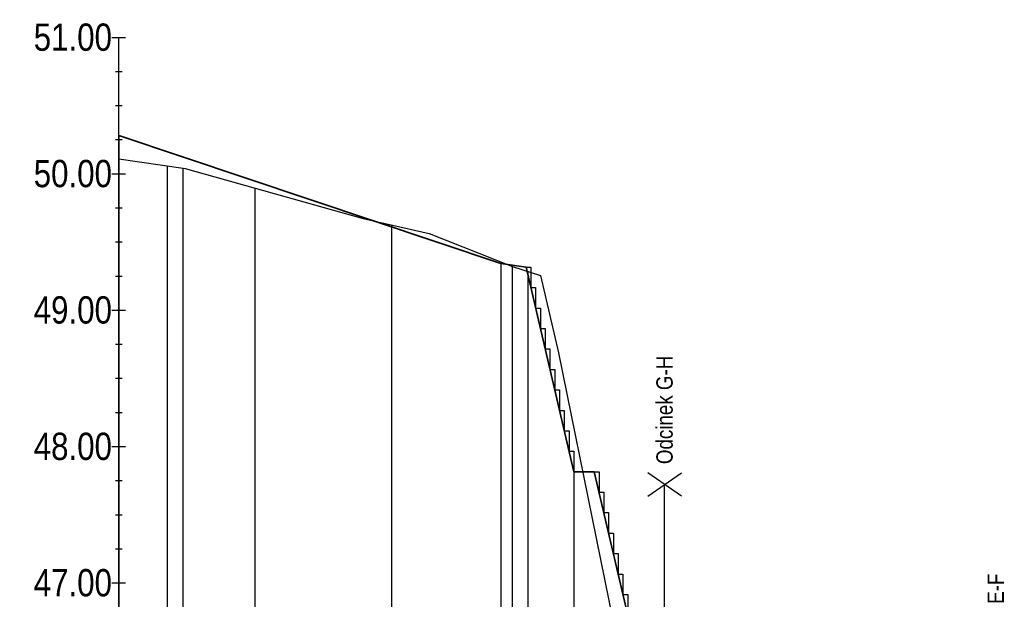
# Model space of a CAD drawing. Header units: metres. Extents: x 0 to 5465380, y 0 to 5925815.
# Tile 132 of 141: x 5464751 to 5464823, y 5925764 to 5925806. Entities that reach past the tile are written whole.
import ezdxf

# ---------------------------------------------------------------- set-up
doc = ezdxf.new("R2010")
doc.units = ezdxf.units.M
for name, color, linetype in [('$DR - opis', 1, 'Continuous'), ('AecObjExplode_rys 1_Vport_D5A', 7, 'Continuous'), ('AecObjExplode_rys 3_Vport_DDD', 7, 'Continuous'), ('AecObjExplode_rys 4_Vport_E22', 7, 'Continuous'), ('C-DROGI-PROFILE', 7, 'Continuous'), ('C-DROGI-PROFILE-ETYKIETY', 7, 'Continuous'), ('C-DROGI-PROFILE-WIDOKI', 7, 'Continuous')]:
    doc.layers.add(name, color=color, linetype=linetype)
doc.styles.add('ARIAL 2', font='ARIALN.TTF')

# ---------------------------------------------------------------- blocks, each defined once
blk = doc.blocks.new('AecObjExplode_rys 1_Vport_D5A')
at = {"layer": 'C-DROGI-PROFILE', "color": 190, "linetype": 'Continuous', "lineweight": 35}
for p, q in [((5464757.878, 5925797.954), (5464785.872, 5925788.582)), ((5464785.872, 5925788.582), (5464787.722, 5925788.305)), ((5464787.722, 5925788.305), (5464791.222, 5925773.305)), ((5464791.222, 5925773.305), (5464792.722, 5925773.305)), ((5464792.722, 5925773.305), (5464796.222, 5925758.305))]:
    blk.add_line(p, q, dxfattribs=at)
at = {"layer": 'C-DROGI-PROFILE', "color": 94, "linetype": 'Continuous', "lineweight": -3}
for p, q in [((5464757.878, 5925796.241), (5464762.593, 5925795.573)), ((5464762.593, 5925795.573), (5464762.746, 5925795.547)), ((5464762.746, 5925795.547), (5464775.785, 5925791.869)), ((5464775.785, 5925791.869), (5464780.625, 5925790.765)), ((5464780.625, 5925790.765), (5464786.742, 5925788.35)), ((5464786.742, 5925788.35), (5464788.781, 5925787.69)), ((5464788.781, 5925787.69), (5464790.106, 5925782.016)), ((5464790.106, 5925782.016), (5464794.842, 5925758.732))]:
    blk.add_line(p, q, dxfattribs=at)
at = {"layer": 'C-DROGI-PROFILE-ETYKIETY', "color": 7, "linetype": 'Continuous', "lineweight": -3}
for p, q in [((5464757.878, 5925797.954), (5464757.878, 5925715.154)), ((5464785.872, 5925788.582), (5464785.872, 5925715.154)), ((5464791.222, 5925773.305), (5464791.222, 5925715.154))]:
    blk.add_line(p, q, dxfattribs=at)
at = {"layer": 'C-DROGI-PROFILE-WIDOKI', "color": 7, "linetype": 'Continuous', "lineweight": -3}
for p, q in [((5464757.378, 5925805.154), (5464758.378, 5925805.154)), ((5464757.878, 5925715.154), (5464757.878, 5925805.154)), ((5464757.628, 5925802.654), (5464758.128, 5925802.654)), ((5464757.628, 5925800.154), (5464758.128, 5925800.154)), ((5464757.628, 5925797.654), (5464758.128, 5925797.654)), ((5464761.457, 5925715.154), (5464761.457, 5925795.734)), ((5464762.593, 5925715.154), (5464762.593, 5925795.573)), ((5464757.378, 5925795.154), (5464758.378, 5925795.154)), ((5464767.878, 5925715.154), (5464767.878, 5925794.1)), ((5464757.628, 5925792.654), (5464758.128, 5925792.654)), ((5464777.878, 5925715.154), (5464777.878, 5925791.392)), ((5464757.628, 5925790.154), (5464758.128, 5925790.154)), ((5464757.628, 5925787.654), (5464758.128, 5925787.654)), ((5464787.878, 5925715.154), (5464787.878, 5925787.982)), ((5464757.378, 5925785.154), (5464758.378, 5925785.154)), ((5464757.628, 5925782.654), (5464758.128, 5925782.654)), ((5464757.628, 5925780.154), (5464758.128, 5925780.154)), ((5464757.628, 5925777.654), (5464758.128, 5925777.654)), ((5464757.378, 5925775.154), (5464758.378, 5925775.154)), ((5464757.628, 5925772.654), (5464758.128, 5925772.654)), ((5464757.628, 5925770.154), (5464758.128, 5925770.154)), ((5464757.628, 5925767.654), (5464758.128, 5925767.654)), ((5464757.378, 5925765.154), (5464758.378, 5925765.154))]:
    blk.add_line(p, q, dxfattribs=at)
at = {"layer": 'C-DROGI-PROFILE-WIDOKI', "color": 8, "linetype": 'Continuous', "lineweight": -3}
for p, q in [((5464757.878, 5925715.154), (5464757.878, 5925796.241)), ((5464762.593, 5925715.154), (5464762.593, 5925795.573)), ((5464786.742, 5925715.154), (5464786.742, 5925788.35))]:
    blk.add_line(p, q, dxfattribs=at)
at = {"layer": 'C-DROGI-PROFILE-WIDOKI', "color": 7, "linetype": 'Continuous', "lineweight": -3, "char_height": 2, "attachment_point": 6, "style": 'ARIAL 2'}
for s, insert in [('51.00', (5464757.378, 5925805.154)), ('50.00', (5464757.378, 5925795.154)), ('49.00', (5464757.378, 5925785.154)), ('48.00', (5464757.378, 5925775.154)), ('47.00', (5464757.378, 5925765.154))]:
    blk.add_mtext(s, dxfattribs=dict(at, insert=insert))
blk = doc.blocks.new('AecObjExplode_rys 4_Vport_E22')
at = {"layer": 'C-DROGI-PROFILE', "color": 190, "linetype": 'Continuous', "lineweight": 35}
for p, q in [((5464757.878, 5925797.954), (5464785.872, 5925788.582)), ((5464785.872, 5925788.582), (5464787.722, 5925788.305)), ((5464787.722, 5925788.305), (5464791.222, 5925773.305)), ((5464791.222, 5925773.305), (5464792.722, 5925773.305)), ((5464792.722, 5925773.305), (5464796.222, 5925758.305))]:
    blk.add_line(p, q, dxfattribs=at)
at = {"layer": 'C-DROGI-PROFILE', "color": 94, "linetype": 'Continuous', "lineweight": -3}
for p, q in [((5464757.878, 5925796.241), (5464762.593, 5925795.573)), ((5464762.593, 5925795.573), (5464762.746, 5925795.547)), ((5464762.746, 5925795.547), (5464775.785, 5925791.869)), ((5464775.785, 5925791.869), (5464780.625, 5925790.765)), ((5464780.625, 5925790.765), (5464786.742, 5925788.35)), ((5464786.742, 5925788.35), (5464788.781, 5925787.69)), ((5464788.781, 5925787.69), (5464790.106, 5925782.016)), ((5464790.106, 5925782.016), (5464794.842, 5925758.732))]:
    blk.add_line(p, q, dxfattribs=at)
at = {"layer": 'C-DROGI-PROFILE-ETYKIETY', "color": 7, "linetype": 'Continuous', "lineweight": -3}
for p, q in [((5464757.878, 5925797.954), (5464757.878, 5925715.154)), ((5464785.872, 5925788.582), (5464785.872, 5925715.154)), ((5464791.222, 5925773.305), (5464791.222, 5925715.154))]:
    blk.add_line(p, q, dxfattribs=at)
at = {"layer": 'C-DROGI-PROFILE-WIDOKI', "color": 7, "linetype": 'Continuous', "lineweight": -3}
for p, q in [((5464757.378, 5925805.154), (5464758.378, 5925805.154)), ((5464757.878, 5925715.154), (5464757.878, 5925805.154)), ((5464757.628, 5925802.654), (5464758.128, 5925802.654)), ((5464757.628, 5925800.154), (5464758.128, 5925800.154)), ((5464757.628, 5925797.654), (5464758.128, 5925797.654)), ((5464761.457, 5925715.154), (5464761.457, 5925795.734)), ((5464762.593, 5925715.154), (5464762.593, 5925795.573)), ((5464757.378, 5925795.154), (5464758.378, 5925795.154)), ((5464767.878, 5925715.154), (5464767.878, 5925794.1)), ((5464757.628, 5925792.654), (5464758.128, 5925792.654)), ((5464777.878, 5925715.154), (5464777.878, 5925791.392)), ((5464757.628, 5925790.154), (5464758.128, 5925790.154)), ((5464757.628, 5925787.654), (5464758.128, 5925787.654)), ((5464787.878, 5925715.154), (5464787.878, 5925787.982)), ((5464757.378, 5925785.154), (5464758.378, 5925785.154)), ((5464757.628, 5925782.654), (5464758.128, 5925782.654)), ((5464757.628, 5925780.154), (5464758.128, 5925780.154)), ((5464757.628, 5925777.654), (5464758.128, 5925777.654)), ((5464757.378, 5925775.154), (5464758.378, 5925775.154)), ((5464757.628, 5925772.654), (5464758.128, 5925772.654)), ((5464757.628, 5925770.154), (5464758.128, 5925770.154)), ((5464757.628, 5925767.654), (5464758.128, 5925767.654)), ((5464757.378, 5925765.154), (5464758.378, 5925765.154))]:
    blk.add_line(p, q, dxfattribs=at)
at = {"layer": 'C-DROGI-PROFILE-WIDOKI', "color": 8, "linetype": 'Continuous', "lineweight": -3}
for p, q in [((5464757.878, 5925715.154), (5464757.878, 5925796.241)), ((5464762.593, 5925715.154), (5464762.593, 5925795.573)), ((5464786.742, 5925715.154), (5464786.742, 5925788.35))]:
    blk.add_line(p, q, dxfattribs=at)
at = {"layer": 'C-DROGI-PROFILE-WIDOKI', "color": 7, "linetype": 'Continuous', "lineweight": -3, "char_height": 2, "attachment_point": 6, "style": 'ARIAL 2'}
for s, insert in [('51.00', (5464757.378, 5925805.154)), ('50.00', (5464757.378, 5925795.154)), ('49.00', (5464757.378, 5925785.154)), ('48.00', (5464757.378, 5925775.154)), ('47.00', (5464757.378, 5925765.154))]:
    blk.add_mtext(s, dxfattribs=dict(at, insert=insert))
blk = doc.blocks.new('AecObjExplode_rys 3_Vport_DDD')
at = {"layer": 'C-DROGI-PROFILE', "color": 190, "linetype": 'Continuous', "lineweight": 35}
for p, q in [((5464757.878, 5925797.954), (5464785.872, 5925788.582)), ((5464785.872, 5925788.582), (5464787.722, 5925788.305)), ((5464787.722, 5925788.305), (5464791.222, 5925773.305)), ((5464791.222, 5925773.305), (5464792.722, 5925773.305)), ((5464792.722, 5925773.305), (5464796.222, 5925758.305))]:
    blk.add_line(p, q, dxfattribs=at)
at = {"layer": 'C-DROGI-PROFILE', "color": 94, "linetype": 'Continuous', "lineweight": -3}
for p, q in [((5464757.878, 5925796.241), (5464762.593, 5925795.573)), ((5464762.593, 5925795.573), (5464762.746, 5925795.547)), ((5464762.746, 5925795.547), (5464775.785, 5925791.869)), ((5464775.785, 5925791.869), (5464780.625, 5925790.765)), ((5464780.625, 5925790.765), (5464786.742, 5925788.35)), ((5464786.742, 5925788.35), (5464788.781, 5925787.69)), ((5464788.781, 5925787.69), (5464790.106, 5925782.016)), ((5464790.106, 5925782.016), (5464794.842, 5925758.732))]:
    blk.add_line(p, q, dxfattribs=at)
at = {"layer": 'C-DROGI-PROFILE-ETYKIETY', "color": 7, "linetype": 'Continuous', "lineweight": -3}
for p, q in [((5464757.878, 5925797.954), (5464757.878, 5925715.154)), ((5464785.872, 5925788.582), (5464785.872, 5925715.154)), ((5464791.222, 5925773.305), (5464791.222, 5925715.154))]:
    blk.add_line(p, q, dxfattribs=at)
at = {"layer": 'C-DROGI-PROFILE-WIDOKI', "color": 7, "linetype": 'Continuous', "lineweight": -3}
for p, q in [((5464757.378, 5925805.154), (5464758.378, 5925805.154)), ((5464757.878, 5925715.154), (5464757.878, 5925805.154)), ((5464757.628, 5925802.654), (5464758.128, 5925802.654)), ((5464757.628, 5925800.154), (5464758.128, 5925800.154)), ((5464757.628, 5925797.654), (5464758.128, 5925797.654)), ((5464761.457, 5925715.154), (5464761.457, 5925795.734)), ((5464762.593, 5925715.154), (5464762.593, 5925795.573)), ((5464757.378, 5925795.154), (5464758.378, 5925795.154)), ((5464767.878, 5925715.154), (5464767.878, 5925794.1)), ((5464757.628, 5925792.654), (5464758.128, 5925792.654)), ((5464777.878, 5925715.154), (5464777.878, 5925791.392)), ((5464757.628, 5925790.154), (5464758.128, 5925790.154)), ((5464757.628, 5925787.654), (5464758.128, 5925787.654)), ((5464787.878, 5925715.154), (5464787.878, 5925787.982)), ((5464757.378, 5925785.154), (5464758.378, 5925785.154)), ((5464757.628, 5925782.654), (5464758.128, 5925782.654)), ((5464757.628, 5925780.154), (5464758.128, 5925780.154)), ((5464757.628, 5925777.654), (5464758.128, 5925777.654)), ((5464757.378, 5925775.154), (5464758.378, 5925775.154)), ((5464757.628, 5925772.654), (5464758.128, 5925772.654)), ((5464757.628, 5925770.154), (5464758.128, 5925770.154)), ((5464757.628, 5925767.654), (5464758.128, 5925767.654)), ((5464757.378, 5925765.154), (5464758.378, 5925765.154))]:
    blk.add_line(p, q, dxfattribs=at)
at = {"layer": 'C-DROGI-PROFILE-WIDOKI', "color": 8, "linetype": 'Continuous', "lineweight": -3}
for p, q in [((5464757.878, 5925715.154), (5464757.878, 5925796.241)), ((5464762.593, 5925715.154), (5464762.593, 5925795.573)), ((5464786.742, 5925715.154), (5464786.742, 5925788.35))]:
    blk.add_line(p, q, dxfattribs=at)
at = {"layer": 'C-DROGI-PROFILE-WIDOKI', "color": 7, "linetype": 'Continuous', "lineweight": -3, "char_height": 2, "attachment_point": 6, "style": 'ARIAL 2'}
for s, insert in [('51.00', (5464757.378, 5925805.154)), ('50.00', (5464757.378, 5925795.154)), ('49.00', (5464757.378, 5925785.154)), ('48.00', (5464757.378, 5925775.154)), ('47.00', (5464757.378, 5925765.154))]:
    blk.add_mtext(s, dxfattribs=dict(at, insert=insert))

msp = doc.modelspace()

# ---------------------------------------------------------------- linework, layer by layer
at = {"layer": '$DR - opis', "flags": 128}
for points in [[(5464787.722, 5925788.305), (5464788.072, 5925788.305), (5464788.072, 5925786.805)], [(5464788.072, 5925786.805), (5464788.422, 5925786.805), (5464788.422, 5925785.305)], [(5464788.422, 5925785.305), (5464788.772, 5925785.305), (5464788.772, 5925783.805)], [(5464788.772, 5925783.805), (5464789.122, 5925783.805), (5464789.122, 5925782.305)], [(5464789.122, 5925782.305), (5464789.472, 5925782.305), (5464789.472, 5925780.805)], [(5464789.472, 5925780.805), (5464789.822, 5925780.805), (5464789.822, 5925779.305)], [(5464789.822, 5925779.305), (5464790.172, 5925779.305), (5464790.172, 5925777.805)], [(5464790.172, 5925777.805), (5464790.522, 5925777.805), (5464790.522, 5925776.305)], [(5464790.522, 5925776.305), (5464790.872, 5925776.305), (5464790.872, 5925774.805)], [(5464790.872, 5925774.805), (5464791.222, 5925774.805), (5464791.222, 5925773.305)], [(5464792.722, 5925773.305), (5464793.072, 5925773.305), (5464793.072, 5925771.805)], [(5464796.652, 5925771.511), (5464799.104, 5925773.228)], [(5464799.104, 5925771.511), (5464796.652, 5925773.228)], [(5464797.878, 5925760.411), (5464797.878, 5925772.369)], [(5464793.072, 5925771.805), (5464793.422, 5925771.805), (5464793.422, 5925770.305)], [(5464793.422, 5925770.305), (5464793.772, 5925770.305), (5464793.772, 5925768.805)], [(5464793.772, 5925768.805), (5464794.122, 5925768.805), (5464794.122, 5925767.305)], [(5464794.122, 5925767.305), (5464794.472, 5925767.305), (5464794.472, 5925765.805)], [(5464794.472, 5925765.805), (5464794.822, 5925765.805), (5464794.822, 5925764.305)], [(5464794.822, 5925764.305), (5464795.172, 5925764.305), (5464795.172, 5925762.805)]]:
    msp.add_lwpolyline(points, dxfattribs=at)

# ---------------------------------------------------------------- block references
at = {"layer": 'AecObjExplode_rys 1_Vport_D5A'}
msp.add_blockref('AecObjExplode_rys 1_Vport_D5A', (0, 0), dxfattribs=at)
at = {"layer": 'AecObjExplode_rys 3_Vport_DDD'}
msp.add_blockref('AecObjExplode_rys 3_Vport_DDD', (0, 0), dxfattribs=at)
at = {"layer": 'AecObjExplode_rys 4_Vport_E22'}
msp.add_blockref('AecObjExplode_rys 4_Vport_E22', (0, 0), dxfattribs=at)

# ---------------------------------------------------------------- texts
at = {"layer": '$DR - opis', "char_height": 1.2, "attachment_point": 4, "rotation": 90, "style": 'ARIAL 2'}
for s, insert in [('Odcinek G-H', (5464797.878, 5925773.864)), ('Odcinek E-F', (5464822.149, 5925758.198))]:
    msp.add_mtext_dynamic_manual_height_columns(s, width=16.96519, gutter_width=100, heights=[0], dxfattribs=dict(at, insert=insert))

doc.saveas('drawing.dxf')
